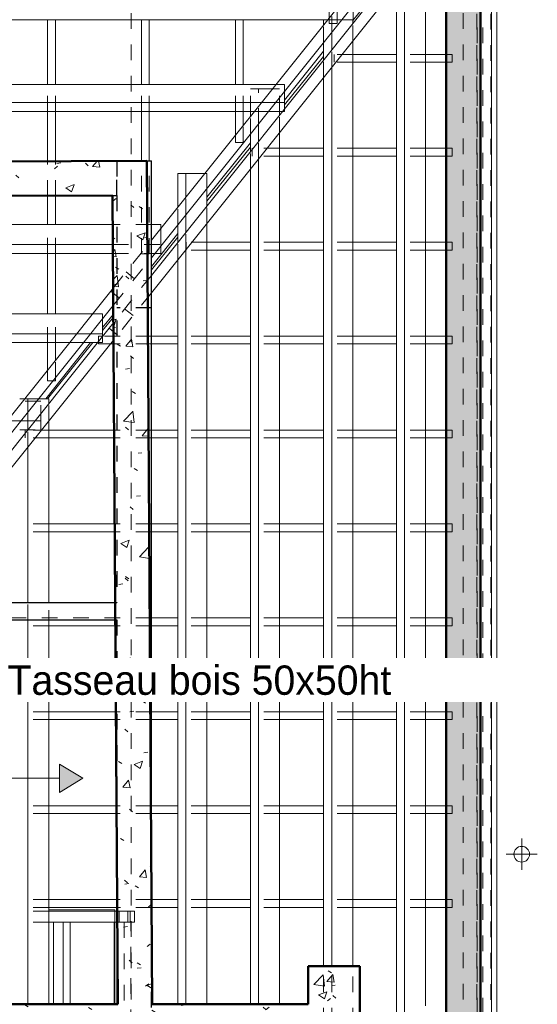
# Model space of a CAD drawing. Header units: metres. Extents: x -16.9 to 14.1, y -10.5 to 9.6.
# Tile 25 of 26: x 9.3 to 12.6, y 0 to 6.3. Entities that reach past the tile are written whole.
import ezdxf

# ---------------------------------------------------------------- set-up
doc = ezdxf.new("R2010")
doc.units = ezdxf.units.M
doc.linetypes.add('Ligne de quadrillage', pattern=[0.022225, 0.0127, -0.003175, 0.003175, -0.003175])
doc.linetypes.add('Tiret', pattern=[0.00635, 0.003175, -0.003175])
for name, color, linetype, lineweight in [('A-ANNO-NOTE', 131, 'Continuous', 9), ('A-ROOF', 132, 'Continuous', 18), ('A-WALL', 113, 'Continuous', 25), ('A-WALL-HDLN', 110, 'Tiret', 25), ('A-WALL-PATT', 111, 'Continuous', 50), ('G-ANNO-TEXT', 231, 'Continuous', 9), ('P-PIPE', 3, 'Continuous', 50), ('P-PIPE-CNTR', 3, 'Continuous', 18), ('S-BEAM', 12, 'Continuous', 18), ('S-BEAM-HDLN', 1, 'Tiret', 18), ('S-GRID', 1, 'Continuous', 9)]:
    doc.layers.add(name, color=color, linetype=linetype, lineweight=lineweight)
doc.styles.add('Bodoni MT_B_I_1', font='BOD_BI.TTF', dxfattribs={"height": 0.1875})
pattern_1 = [(50, (0, 0), (0.546555, -0.047815), [0.05715, -0.62865]), (355, (0, 0), (-0.105728, 0.573166), [0.04572, -0.50292]), (100.451, (0.04555, -0.004), (0.440828, 0.52535), [0.04857, -0.53427]), (46.184, (0, 0.1524), (0.813237, -0.12613), [0.08572, -0.94297]), (96.636, (0.0678, 0.1419), (0.71221, 0.742287), [0.07286, -0.80141]), (351.184, (0, 0.1524), (0.712217, 0.742274), [0.06858, -0.75438]), (21, (0.0762, 0.1143), (0.454846, -0.306795), [0.05715, -0.62865]), (326, (0.0762, 0.1143), (0.185405, 0.55256), [0.04572, -0.50292]), (71.451, (0.1141, 0.08873), (0.64025, 0.245763), [0.04857, -0.53427]), (37.5, (0, 0), (0.009261, 0.2536672), [0.02515, -0.47168, 0.02515, -0.48539, -0.50482]), (37.5, (0, 0), (0.009261, 0.2536672), [-1.007, 0.02515, -0.47968]), (7.5, (0, 0), (0.200456, 0.300546), [0.02515, -0.26594, 0.02515, -0.46025, -0.1924]), (7.5, (0, 0), (0.200456, 0.300546), [-0.77648, 0.02515, -0.16726]), (327.5, (-0.16993, 0), (0.4067682, -0.0171882), [0.02515, -0.16535, 0.02515, -0.56921, -0.78867]), (327.5, (-0.16993, 0), (0.4067682, -0.0171882), [-0.78486, 0.02515, -0.76352]), (317.5, (-0.24613, 0), (0.444383, 0.076279), [0.02515, -0.2225, 0.02515, -0.36957, -0.56007]), (317.5, (-0.24613, 0), (0.444383, 0.076279), [-0.64237, 0.02515, -0.53492])]

# ---------------------------------------------------------------- blocks, each defined once
blk = doc.blocks.new('Pente - Pente-5017197-PH R_1 EXISTANT')
at = {"layer": 'A-ANNO-NOTE'}
blk.add_hatch(color=256, dxfattribs=at).paths.add_polyline_path([(0.007, -0.0012), (0.007, 0.0012), (0.009, 0)])
for p, q in [((0.009, 0), (0.007, 0.0012)), ((0.007, 0.0012), (0.007, -0.0012)), ((-0.007, 0), (0.007, 0)), ((0.007, -0.0012), (0.009, 0))]:
    blk.add_line(p, q, dxfattribs=at)

msp = doc.modelspace()

# ---------------------------------------------------------------- hatches: boundary and pattern name
at = {"layer": 'A-WALL-PATT', "lineweight": 18}
h = msp.add_hatch(dxfattribs=at)
h.set_pattern_fill('FP_1', color=256, style=0, pattern_type=2)
h.set_pattern_definition(pattern_1)
h.paths.add_polyline_path([(12.2483, -7.1203), (12.2483, 6.7183), (12.0283, 6.7183), (12.0283, -7.1203)])
h = msp.add_hatch(dxfattribs=at)
h.set_pattern_fill('FP_1', color=256, style=0, pattern_type=2)
h.set_pattern_definition(pattern_1)
h.paths.add_polyline_path([(6.4133, 5.1514), (9.8959, 5.1646), (9.8945, 5.3846), (6.4125, 5.3714), (6.4128, 5.2938)])
h = msp.add_hatch(dxfattribs=at)
h.set_pattern_fill('FP_1', color=256, style=0, pattern_type=2)
h.set_pattern_definition(pattern_1)
h.paths.add_polyline_path([(10.1498, -0.0032), (10.1145, 5.3855), (9.8945, 5.3846), (9.9298, -0.0032)])
h = msp.add_hatch(dxfattribs=at)
h.set_pattern_fill('FP_1', color=256, style=0, pattern_type=2)
h.set_pattern_definition(pattern_1)
h.paths.add_polyline_path([(11.1463, -2.9256), (11.4763, -2.9256), (11.4763, 0.2413), (11.1463, 0.2413), (11.1463, -2.7212)])
h = msp.add_hatch(dxfattribs=at)
h.set_pattern_fill('FP_1', color=256, style=0, pattern_type=2)
h.set_pattern_definition(pattern_1)
h.paths.add_polyline_path([(11.1463, -0.2232), (11.1463, -0.0032), (6.055, -0.0032), (6.056, -0.2232), (9.8606, -0.2232)])

# ---------------------------------------------------------------- linework, layer by layer
at = {"layer": 'A-ROOF'}
for p, q in [((12.3531, -7.9284), (12.3531, 7.4064)), ((11.7111, 6.6295), (11.431, 6.2826)), ((10.9955, 5.7742), (11.2451, 6.0861)), ((11.2451, 6.0524), (10.9955, 5.7432)), ((10.4988, 5.1536), (10.7767, 5.5007)), ((10.7767, 5.4722), (10.4988, 5.128)), ((10.1441, 4.7103), (10.313, 4.9213)), ((10.313, 4.8978), (10.1441, 4.6886)), ((9.8321, 4.3204), (9.9009, 4.4064)), ((9.901, 4.3875), (9.8321, 4.3022)), ((9.4684, 3.866), (9.755, 4.2241)), ((9.769, 4.2241), (9.4799, 3.866)), ((9.9111, 0.5995), (9.488, 0.5995)), ((9.9111, -0.0032), (9.9111, 0.5995))]:
    msp.add_line(p, q, dxfattribs=at)
at = {"layer": 'A-WALL', "lineweight": 50}
for p, q in [((12.2483, 7.3253), (12.2483, -7.8709)), ((12.0283, -7.6523), (12.0283, 7.1053)), ((6.2131, 5.3706), (10.1145, 5.3855)), ((10.1145, 5.3855), (10.1498, -0.0032)), ((9.8959, 5.1646), (6.2139, 5.1506)), ((9.9298, -0.0032), (9.8959, 5.1646)), ((11.1463, -0.0032), (11.1463, 0.2413)), ((11.1463, 0.2413), (11.4763, 0.2413)), ((11.4763, 0.2413), (11.4763, -2.9256)), ((6.055, -0.0032), (9.9298, -0.0032)), ((10.1498, -0.0032), (11.1463, -0.0032))]:
    msp.add_line(p, q, dxfattribs=at)
at = {"layer": 'A-WALL'}
for p, q in [((10.1145, 5.3855), (10.1441, 5.3856)), ((10.1441, 0.8776), (10.1441, 5.3856)), ((9.913, 2.5622), (6.8378, 2.5622)), ((6.9791, 2.4522), (9.9137, 2.4522)), ((9.9241, 0.8618), (9.9241, -0.0032))]:
    msp.add_line(p, q, dxfattribs=at)
at = {"layer": 'A-WALL-HDLN'}
for p, q in [((9.9241, 5.1648), (9.9241, 5.2747)), ((9.8959, 5.1646), (9.9241, 5.1648)), ((9.9241, 5.1648), (9.9241, 2.5622)), ((10.1441, 4.4471), (9.9241, 4.4471)), ((9.9241, 2.5622), (9.913, 2.5622)), ((9.9137, 2.4522), (9.9241, 2.4522)), ((9.9241, 2.4522), (9.9241, 0.8769)), ((10.1441, -0.2231), (10.1441, 0.8625))]:
    msp.add_line(p, q, dxfattribs=at)
at = {"layer": 'A-WALL-HDLN', "flags": 128}
msp.add_lwpolyline([(9.9241, 5.3848), (9.9241, 5.3298), (9.9241, 5.2748)], dxfattribs=at)
at = {"layer": 'P-PIPE', "lineweight": 18}
for start, end in [(0, 180), (180, 360)]:
    msp.add_arc((12.5113, 0.9558), 0.05, start, end, dxfattribs=at)
at = {"layer": 'P-PIPE-CNTR'}
for p, q in [((12.5113, 0.8558), (12.5113, 1.0558)), ((12.4113, 0.9558), (12.6113, 0.9558))]:
    msp.add_line(p, q, dxfattribs=at)
at = {"layer": 'S-BEAM'}
for p, q in [((12.2493, -7.8627), (12.2493, 7.3373)), ((12.3193, -7.8627), (12.3193, 7.3373)), ((10.1441, 4.8783), (11.7663, 6.9053)), ((10.1441, 4.7663), (11.821, 6.8616)), ((11.8756, 6.8178), (10.1441, 4.6542)), ((11.9302, 6.774), (10.1441, 4.5422)), ((11.897, -0.0121), (11.897, 6.7325)), ((11.7631, -0.124), (11.7631, 6.5653)), ((11.7111, -0.124), (11.7111, 6.5003)), ((11.4334, 6.2875), (11.4334, 6.3449)), ((6.0697, 6.2875), (11.2719, 6.2875)), ((9.4809, 5.8731), (9.4809, 6.2875)), ((9.5309, 5.8731), (9.5309, 6.2875)), ((10.0809, 5.8731), (10.0809, 6.2875)), ((10.1309, 5.8731), (10.1309, 6.2875)), ((10.6809, 5.8731), (10.6809, 6.2875)), ((10.7309, 5.8731), (10.7309, 6.2875)), ((11.2451, 6.2541), (11.2451, 6.2875)), ((11.3616, 6.2875), (11.4334, 6.2875)), ((11.431, 6.2623), (11.431, 6.2875)), ((11.2972, 6.0951), (11.2972, 6.2071)), ((11.2451, 6.0301), (11.2451, 6.1421)), ((11.431, 0.2413), (11.431, 6.1502)), ((11.7111, 6.0659), (11.431, 6.0659)), ((12.0283, 6.0659), (11.8975, 6.0659)), ((11.2972, 0.2413), (11.2972, 5.983)), ((11.7111, 6.0159), (11.431, 6.0159)), ((12.0283, 6.0159), (11.8975, 6.0159)), ((11.2451, 0.2413), (11.2451, 5.918)), ((10.9402, 5.8731), (6.0697, 5.8731)), ((10.8287, 5.8467), (10.7856, 5.8467)), ((10.8637, 5.8467), (10.8287, 5.8467)), ((10.8287, 5.8195), (10.8287, 5.8467)), ((10.9955, 5.7584), (10.9955, 5.8301)), ((6.0697, 5.7584), (10.8484, 5.7584)), ((10.938, 5.7584), (10.9955, 5.7584)), ((10.9955, 5.7181), (10.9955, 5.7584)), ((6.0697, 5.701), (10.8025, 5.701)), ((9.4809, 5.3831), (9.4809, 5.701)), ((9.5309, 5.3833), (9.5309, 5.701)), ((10.0809, 5.3854), (10.0809, 5.701)), ((10.1309, 5.3855), (10.1309, 5.701)), ((10.6809, 5.549), (10.6809, 5.701)), ((10.7309, 5.6115), (10.7309, 5.701)), ((10.7767, 5.6688), (10.7767, 5.701)), ((10.8921, 5.701), (10.9818, 5.701)), ((10.9625, 5.6769), (10.9625, 5.701)), ((10.8287, 5.5097), (10.8287, 5.6218)), ((10.7767, 5.4447), (10.7767, 5.5568)), ((10.9625, -0.0032), (10.9625, 5.5649)), ((11.2451, 5.4659), (10.9626, 5.4659)), ((11.2451, 5.4159), (10.9626, 5.4159)), ((11.7111, 5.4659), (11.431, 5.4659)), ((11.7111, 5.4159), (11.431, 5.4159)), ((12.0283, 5.4659), (11.8975, 5.4659)), ((12.0283, 5.4159), (11.8975, 5.4159)), ((10.8287, -0.0032), (10.8287, 5.3977)), ((10.365, 5.3041), (10.313, 5.3041)), ((10.313, 5.0894), (10.313, 5.3041)), ((10.4848, 5.3041), (10.365, 5.3041)), ((10.365, 5.1544), (10.365, 5.3041)), ((10.7767, -0.0032), (10.7767, 5.3327)), ((9.4809, 4.978), (9.4809, 5.1631)), ((9.5309, 4.978), (9.5309, 5.1633)), ((10.4988, 5.0975), (10.4988, 5.2096)), ((10.365, 4.9303), (10.365, 5.0424)), ((9.4809, 4.9783), (8.9309, 4.9783)), ((9.8971, 4.9783), (9.5309, 4.9783)), ((10.2035, 4.9783), (10.1441, 4.9783)), ((10.2035, 4.9526), (10.2035, 4.9783)), ((10.313, 4.8653), (10.313, 4.9774)), ((10.4988, 4.8659), (10.4988, 4.9855)), ((6.0769, 4.8521), (9.8979, 4.8521)), ((10.7767, 4.8659), (10.4987, 4.8659)), ((11.2451, 4.8659), (10.9626, 4.8659)), ((11.7111, 4.8659), (11.431, 4.8659)), ((12.0283, 4.8659), (11.8975, 4.8659)), ((6.0769, 4.7948), (9.8983, 4.7948)), ((9.4809, 4.4073), (9.4809, 4.7948)), ((9.5309, 4.4073), (9.5309, 4.7948)), ((10.1669, 4.7948), (10.2035, 4.7948)), ((10.2035, 4.7948), (10.2035, 4.8406)), ((10.365, -0.0032), (10.365, 4.8183)), ((10.7767, 4.8159), (10.4987, 4.8159)), ((10.4988, 4.2659), (10.4988, 4.8159)), ((11.2451, 4.8159), (10.9626, 4.8159)), ((11.7111, 4.8159), (11.431, 4.8159)), ((12.0283, 4.8159), (11.8975, 4.8159)), ((10.313, -0.0032), (10.313, 4.7533)), ((9.0982, 3.5714), (9.8841, 4.5535)), ((9.8841, 4.5535), (9.8998, 4.5731)), ((9.9, 4.5408), (9.8841, 4.5535)), ((9.4809, 4.4076), (8.9309, 4.4076)), ((9.1528, 3.5277), (9.9005, 4.4619)), ((9.7674, 4.4076), (9.5309, 4.4076)), ((9.8321, 4.2814), (9.8321, 4.3764)), ((9.8738, 4.3166), (9.9012, 4.3508)), ((6.0769, 4.2814), (9.6664, 4.2814)), ((9.8738, 4.3166), (9.1486, 3.4104)), ((9.756, 4.2814), (9.8321, 4.2814)), ((9.8321, 4.2644), (9.8321, 4.2814)), ((9.9016, 4.2943), (9.8738, 4.3166)), ((6.0769, 4.2241), (9.6205, 4.2241)), ((9.902, 4.2397), (9.2033, 3.3666)), ((9.4809, 4.0496), (9.4809, 4.2241)), ((9.5309, 4.1121), (9.5309, 4.2241)), ((9.7101, 4.2241), (9.7998, 4.2241)), ((9.8333, 4.2659), (9.8321, 4.2659)), ((9.9021, 4.2159), (9.8829, 4.2159)), ((10.313, 4.2659), (10.1441, 4.2659)), ((10.313, 4.2159), (10.1441, 4.2159)), ((10.7767, 4.2659), (10.4987, 4.2659)), ((10.7767, 4.2159), (10.4987, 4.2159)), ((10.4988, 3.6659), (10.4988, 4.2159)), ((11.2451, 4.2659), (10.9626, 4.2659)), ((11.2451, 4.2159), (10.9626, 4.2159)), ((11.7111, 4.2659), (11.431, 4.2659)), ((11.7111, 4.2159), (11.431, 4.2159)), ((12.0283, 4.2659), (11.8975, 4.2659)), ((12.0283, 4.2159), (11.8975, 4.2159)), ((9.5151, 3.9804), (9.5309, 3.9804)), ((9.5309, 3.9804), (9.5309, 4.0001)), ((9.3339, 3.866), (9.3021, 3.866)), ((9.488, 3.866), (9.4235, 3.866)), ((9.488, 3.8345), (9.488, 3.866)), ((9.3542, 3.6672), (9.3542, 3.7793)), ((9.3097, 3.7237), (9.3106, 3.7237)), ((9.3895, 3.7237), (9.3993, 3.7237)), ((9.488, 3.6659), (9.488, 3.7224)), ((9.9057, 3.6659), (9.4877, 3.6659)), ((10.313, 3.6659), (10.1441, 3.6659)), ((10.7767, 3.6659), (10.4987, 3.6659)), ((11.2451, 3.6659), (10.9626, 3.6659)), ((11.7111, 3.6659), (11.431, 3.6659)), ((12.0283, 3.6659), (11.8975, 3.6659)), ((9.9061, 3.6159), (9.4877, 3.6159)), ((9.488, 3.0659), (9.488, 3.6159)), ((10.313, 3.6159), (10.1441, 3.6159)), ((10.7767, 3.6159), (10.4987, 3.6159)), ((10.4988, 3.0659), (10.4988, 3.6159)), ((11.2451, 3.6159), (10.9626, 3.6159)), ((11.7111, 3.6159), (11.431, 3.6159)), ((12.0283, 3.6159), (11.8975, 3.6159)), ((9.3542, 2.5622), (9.3542, 3.5552)), ((9.9097, 3.0659), (9.4877, 3.0659)), ((10.313, 3.0659), (10.1441, 3.0659)), ((10.7767, 3.0659), (10.4987, 3.0659)), ((11.2451, 3.0659), (10.9626, 3.0659)), ((11.7111, 3.0659), (11.431, 3.0659)), ((12.0283, 3.0659), (11.8975, 3.0659)), ((9.91, 3.0159), (9.4877, 3.0159)), ((9.488, 2.5622), (9.488, 3.0159)), ((10.313, 3.0159), (10.1441, 3.0159)), ((10.7767, 3.0159), (10.4987, 3.0159)), ((10.4988, 2.4659), (10.4988, 3.0159)), ((11.2451, 3.0159), (10.9626, 3.0159)), ((11.7111, 3.0159), (11.431, 3.0159)), ((12.0283, 3.0159), (11.8975, 3.0159)), ((10.313, 2.4659), (10.1441, 2.4659)), ((10.7767, 2.4659), (10.4987, 2.4659)), ((11.2451, 2.4659), (10.9626, 2.4659)), ((11.7111, 2.4659), (11.431, 2.4659)), ((12.0283, 2.4659), (11.8975, 2.4659)), ((9.3542, -0.0032), (9.3542, 2.4522)), ((9.9139, 2.4159), (9.4877, 2.4159)), ((9.488, 1.8659), (9.488, 2.4159)), ((10.313, 2.4159), (10.1441, 2.4159)), ((10.7767, 2.4159), (10.4987, 2.4159)), ((10.4988, 1.8659), (10.4988, 2.4159)), ((11.2451, 2.4159), (10.9626, 2.4159)), ((11.7111, 2.4159), (11.431, 2.4159)), ((12.0283, 2.4159), (11.8975, 2.4159)), ((9.9175, 1.8659), (9.4877, 1.8659)), ((10.313, 1.8659), (10.1441, 1.8659)), ((10.7767, 1.8659), (10.4987, 1.8659)), ((11.2451, 1.8659), (10.9626, 1.8659)), ((11.7111, 1.8659), (11.431, 1.8659)), ((12.0283, 1.8659), (11.8975, 1.8659)), ((9.9179, 1.8159), (9.4877, 1.8159)), ((9.488, 1.2659), (9.488, 1.8159)), ((10.313, 1.8159), (10.1441, 1.8159)), ((10.7767, 1.8159), (10.4987, 1.8159)), ((10.4988, 1.2659), (10.4988, 1.8159)), ((11.2451, 1.8159), (10.9626, 1.8159)), ((11.7111, 1.8159), (11.431, 1.8159)), ((12.0283, 1.8159), (11.8975, 1.8159)), ((9.9215, 1.2659), (9.4877, 1.2659)), ((10.313, 1.2659), (10.1441, 1.2659)), ((10.7767, 1.2659), (10.4987, 1.2659)), ((11.2451, 1.2659), (10.9626, 1.2659)), ((11.7111, 1.2659), (11.431, 1.2659)), ((12.0283, 1.2659), (11.8975, 1.2659)), ((9.9218, 1.2159), (9.4877, 1.2159)), ((9.488, 0.6659), (9.488, 1.2159)), ((10.313, 1.2159), (10.1441, 1.2159)), ((10.7767, 1.2159), (10.4987, 1.2159)), ((10.4988, 0.6659), (10.4988, 1.2159)), ((11.2451, 1.2159), (10.9626, 1.2159)), ((11.7111, 1.2159), (11.431, 1.2159)), ((12.0283, 1.2159), (11.8975, 1.2159)), ((9.9241, 0.6659), (9.4877, 0.6659)), ((10.313, 0.6659), (10.1454, 0.6659)), ((10.7767, 0.6659), (10.4987, 0.6659)), ((11.2451, 0.6659), (10.9626, 0.6659)), ((11.7111, 0.6659), (11.431, 0.6659)), ((12.0283, 0.6659), (11.8975, 0.6659)), ((9.9241, 0.6159), (9.4877, 0.6159)), ((9.488, -0.0032), (9.488, 0.6159)), ((9.9111, 0.592), (9.488, 0.592)), ((10.313, 0.6159), (10.1457, 0.6159)), ((10.7767, 0.6159), (10.4987, 0.6159)), ((10.4988, -0.0032), (10.4988, 0.6159)), ((11.2451, 0.6159), (10.9626, 0.6159)), ((11.7111, 0.6159), (11.431, 0.6159)), ((12.0283, 0.6159), (11.8975, 0.6159)), ((9.9111, 0.522), (9.488, 0.522)), ((9.5812, 0.5217), (9.5181, 0.5217)), ((9.5181, 0.5217), (9.5181, -0.0032)), ((9.6243, 0.5217), (9.5812, 0.5217)), ((9.5812, 0.5217), (9.5812, -0.0032)), ((9.6243, -0.0032), (9.6243, 0.5217)), ((9.9111, 0.5217), (9.906, 0.5217)), ((9.906, 0.5217), (9.906, -0.0032))]:
    msp.add_line(p, q, dxfattribs=at)
at = {"layer": 'S-BEAM-HDLN'}
for p, q in [((12.2241, 7.3253), (12.2241, -7.8627)), ((12.2261, -7.8627), (12.2261, 7.3253)), ((12.2276, -7.8627), (12.2276, 7.3253)), ((12.2624, -7.8627), (12.2624, 7.3253)), ((12.2631, -7.8627), (12.2631, 7.3253)), ((12.3141, 7.3253), (12.3141, -7.8627)), ((11.2809, 6.2628), (11.2809, 6.4596)), ((11.3309, 6.2628), (11.3309, 6.4596)), ((11.2972, 6.2071), (11.2972, 6.415)), ((11.2451, 6.1421), (11.2451, 6.2541)), ((11.2719, 6.2875), (11.3615, 6.2875)), ((11.2809, 6.2628), (11.3309, 6.2628)), ((11.431, 6.1503), (11.431, 6.2622)), ((11.2972, 5.9831), (11.2972, 6.095)), ((11.3136, 6.0659), (11.3136, 6.0159)), ((11.431, 6.0659), (11.3136, 6.0659)), ((11.8975, 6.0659), (11.7112, 6.0659)), ((12.0327, 6.0659), (12.0284, 6.0659)), ((12.0327, 6.0159), (12.0327, 6.0659)), ((12.0327, 6.0659), (12.0661, 6.0659)), ((12.0661, 6.0659), (12.0661, 6.0159)), ((11.2451, 5.9181), (11.2451, 6.03)), ((11.431, 6.0159), (11.3136, 6.0159)), ((11.8975, 6.0159), (11.7112, 6.0159)), ((12.0327, 6.0159), (12.0284, 6.0159)), ((12.0661, 6.0159), (12.0327, 6.0159)), ((9.4809, 5.7011), (9.4809, 5.873)), ((9.5309, 5.7011), (9.5309, 5.873)), ((10.0809, 5.7011), (10.0809, 5.873)), ((10.1309, 5.7011), (10.1309, 5.873)), ((10.6809, 5.7011), (10.6809, 5.873)), ((10.7309, 5.7011), (10.7309, 5.873)), ((10.9954, 5.8731), (10.9402, 5.8731)), ((10.9955, 5.8301), (10.9954, 5.8731)), ((10.7856, 5.8467), (10.7767, 5.8467)), ((10.7767, 5.7011), (10.7767, 5.8467)), ((10.8287, 5.6218), (10.8287, 5.8194)), ((10.9625, 5.8467), (10.8637, 5.8467)), ((10.9625, 5.7011), (10.9625, 5.8467)), ((10.8484, 5.7584), (10.938, 5.7584)), ((10.7767, 5.5568), (10.7767, 5.6687)), ((10.8025, 5.701), (10.8921, 5.701)), ((10.9625, 5.565), (10.9625, 5.6769)), ((10.9819, 5.701), (10.9955, 5.701)), ((10.9955, 5.701), (10.9955, 5.7181)), ((10.7309, 5.5034), (10.7309, 5.6115)), ((10.6809, 5.5034), (10.6809, 5.549)), ((10.6809, 5.5034), (10.7309, 5.5034)), ((10.8287, 5.3977), (10.8287, 5.5097)), ((10.7767, 5.3327), (10.7767, 5.4447)), ((10.7879, 5.4659), (10.7879, 5.4159)), ((10.9626, 5.4659), (10.7879, 5.4659)), ((10.9626, 5.4159), (10.7879, 5.4159)), ((11.431, 5.4659), (11.2452, 5.4659)), ((11.431, 5.4159), (11.2452, 5.4159)), ((11.8975, 5.4659), (11.7112, 5.4659)), ((11.8975, 5.4159), (11.7112, 5.4159)), ((12.0327, 5.4659), (12.0284, 5.4659)), ((12.0327, 5.4159), (12.0284, 5.4159)), ((12.0327, 5.4159), (12.0327, 5.4659)), ((12.0327, 5.4659), (12.0661, 5.4659)), ((12.0661, 5.4159), (12.0327, 5.4159)), ((12.0661, 5.4659), (12.0661, 5.4159)), ((9.4809, 5.1631), (9.4809, 5.383)), ((9.5309, 5.1633), (9.5309, 5.3832)), ((10.0809, 4.7908), (10.0809, 5.3853)), ((10.1309, 4.7908), (10.1309, 5.3855)), ((10.4988, 5.3041), (10.4849, 5.3041)), ((10.4988, 5.2096), (10.4988, 5.3041)), ((10.365, 5.0424), (10.365, 5.1543)), ((10.4988, 4.9856), (10.4988, 5.0975)), ((10.313, 4.9774), (10.313, 5.0893)), ((9.5308, 4.9783), (9.4809, 4.9783)), ((9.4809, 4.7948), (9.4809, 4.978)), ((9.5309, 4.7948), (9.5309, 4.978)), ((10.144, 4.9783), (9.8972, 4.9783)), ((10.2035, 4.8521), (10.2035, 4.9526)), ((10.365, 4.8183), (10.365, 4.9303)), ((9.898, 4.8521), (10.2035, 4.8521)), ((9.8998, 4.5731), (10.144, 4.8783)), ((10.2035, 4.8406), (10.2035, 4.8521)), ((10.313, 4.7533), (10.313, 4.8653)), ((10.3673, 4.8659), (10.3673, 4.8159)), ((10.4987, 4.8659), (10.3673, 4.8659)), ((10.4988, 4.816), (10.4988, 4.8659)), ((10.9626, 4.8659), (10.7767, 4.8659)), ((11.431, 4.8659), (11.2452, 4.8659)), ((11.8975, 4.8659), (11.7112, 4.8659)), ((12.0327, 4.8659), (12.0284, 4.8659)), ((12.0327, 4.8159), (12.0327, 4.8659)), ((12.0327, 4.8659), (12.0661, 4.8659)), ((12.0661, 4.8659), (12.0661, 4.8159)), ((9.8984, 4.7948), (10.1668, 4.7948)), ((10.0809, 4.7908), (10.1309, 4.7908)), ((10.4987, 4.8159), (10.3673, 4.8159)), ((10.9626, 4.8159), (10.7767, 4.8159)), ((11.431, 4.8159), (11.2452, 4.8159)), ((11.8975, 4.8159), (11.7112, 4.8159)), ((12.0327, 4.8159), (12.0284, 4.8159)), ((12.0661, 4.8159), (12.0327, 4.8159)), ((9.9005, 4.462), (10.144, 4.7662)), ((9.9821, 4.676), (10.0368, 4.6322)), ((10.144, 4.6542), (9.9013, 4.3508)), ((9.9388, 4.5098), (9.9, 4.5408)), ((10.144, 4.5422), (9.902, 4.2397)), ((9.5308, 4.4076), (9.4809, 4.4076)), ((9.4809, 4.2241), (9.4809, 4.4073)), ((9.5309, 4.2241), (9.5309, 4.4073)), ((9.8321, 4.4076), (9.7674, 4.4076)), ((9.8321, 4.3765), (9.8321, 4.4076)), ((9.9731, 4.4406), (10.0278, 4.3969)), ((9.6664, 4.2814), (9.756, 4.2814)), ((9.9285, 4.2728), (9.9016, 4.2943)), ((9.6205, 4.2241), (9.7101, 4.2241)), ((9.7998, 4.2241), (9.8321, 4.2241)), ((9.805, 4.2659), (9.805, 4.2159)), ((9.8321, 4.2659), (9.805, 4.2659)), ((9.8829, 4.2159), (9.805, 4.2159)), ((9.8321, 4.2241), (9.8321, 4.2644)), ((10.144, 4.2659), (9.8333, 4.2659)), ((10.144, 4.2159), (9.9022, 4.2159)), ((10.4987, 4.2659), (10.313, 4.2659)), ((10.4987, 4.2159), (10.313, 4.2159)), ((10.4988, 4.216), (10.4988, 4.2659)), ((10.9626, 4.2659), (10.7767, 4.2659)), ((10.9626, 4.2159), (10.7767, 4.2159)), ((11.431, 4.2659), (11.2452, 4.2659)), ((11.431, 4.2159), (11.2452, 4.2159)), ((11.8975, 4.2659), (11.7112, 4.2659)), ((11.8975, 4.2159), (11.7112, 4.2159)), ((12.0327, 4.2659), (12.0284, 4.2659)), ((12.0327, 4.2159), (12.0284, 4.2159)), ((12.0327, 4.2159), (12.0327, 4.2659)), ((12.0327, 4.2659), (12.0661, 4.2659)), ((12.0661, 4.2159), (12.0327, 4.2159)), ((12.0661, 4.2659), (12.0661, 4.2159)), ((9.5309, 4.0001), (9.5309, 4.112)), ((9.4809, 3.9804), (9.4809, 4.0496)), ((9.4809, 3.9804), (9.5151, 3.9804)), ((9.4382, 3.8498), (9.3022, 3.8498)), ((9.3542, 3.866), (9.3339, 3.866)), ((9.4235, 3.866), (9.3542, 3.866)), ((9.3542, 3.7793), (9.3542, 3.866)), ((9.4382, 3.7237), (9.4382, 3.8498)), ((9.488, 3.7225), (9.488, 3.8344)), ((9.22, 3.7237), (9.3096, 3.7237)), ((9.3107, 3.7237), (9.3894, 3.7237)), ((9.3994, 3.7237), (9.4382, 3.7237)), ((9.4382, 3.6663), (9.4382, 3.7237)), ((9.3022, 3.6663), (9.4382, 3.6663)), ((9.3377, 3.6659), (9.3377, 3.6159)), ((9.4877, 3.6659), (9.3377, 3.6659)), ((9.3542, 3.5553), (9.3542, 3.6672)), ((9.488, 3.616), (9.488, 3.6659)), ((10.144, 3.6659), (9.9058, 3.6659)), ((10.4987, 3.6659), (10.313, 3.6659)), ((10.4988, 3.616), (10.4988, 3.6659)), ((10.9626, 3.6659), (10.7767, 3.6659)), ((11.431, 3.6659), (11.2452, 3.6659)), ((11.8975, 3.6659), (11.7112, 3.6659)), ((12.0327, 3.6659), (12.0284, 3.6659)), ((12.0327, 3.6159), (12.0327, 3.6659)), ((12.0327, 3.6659), (12.0661, 3.6659)), ((12.0661, 3.6659), (12.0661, 3.6159)), ((9.4877, 3.6159), (9.3377, 3.6159)), ((10.144, 3.6159), (9.9061, 3.6159)), ((10.4987, 3.6159), (10.313, 3.6159)), ((10.9626, 3.6159), (10.7767, 3.6159)), ((11.431, 3.6159), (11.2452, 3.6159)), ((11.8975, 3.6159), (11.7112, 3.6159)), ((12.0327, 3.6159), (12.0284, 3.6159)), ((12.0661, 3.6159), (12.0327, 3.6159)), ((9.4877, 3.0659), (9.3022, 3.0659)), ((9.488, 3.016), (9.488, 3.0659)), ((10.144, 3.0659), (9.9097, 3.0659)), ((10.4987, 3.0659), (10.313, 3.0659)), ((10.4988, 3.016), (10.4988, 3.0659)), ((10.9626, 3.0659), (10.7767, 3.0659)), ((11.431, 3.0659), (11.2452, 3.0659)), ((11.8975, 3.0659), (11.7112, 3.0659)), ((12.0327, 3.0659), (12.0284, 3.0659)), ((12.0327, 3.0159), (12.0327, 3.0659)), ((12.0327, 3.0659), (12.0661, 3.0659)), ((12.0661, 3.0659), (12.0661, 3.0159)), ((9.4877, 3.0159), (9.3022, 3.0159)), ((10.144, 3.0159), (9.91, 3.0159)), ((10.4987, 3.0159), (10.313, 3.0159)), ((10.9626, 3.0159), (10.7767, 3.0159)), ((11.431, 3.0159), (11.2452, 3.0159)), ((11.8975, 3.0159), (11.7112, 3.0159)), ((12.0327, 3.0159), (12.0284, 3.0159)), ((12.0661, 3.0159), (12.0327, 3.0159)), ((9.3542, 2.4522), (9.3542, 2.5621)), ((9.488, 2.416), (9.488, 2.5621)), ((10.144, 2.4659), (8.4742, 2.4659)), ((10.4987, 2.4659), (10.313, 2.4659)), ((10.4988, 2.416), (10.4988, 2.4659)), ((10.9626, 2.4659), (10.7767, 2.4659)), ((11.431, 2.4659), (11.2452, 2.4659)), ((11.8975, 2.4659), (11.7112, 2.4659)), ((12.0327, 2.4659), (12.0284, 2.4659)), ((12.0327, 2.4159), (12.0327, 2.4659)), ((12.0327, 2.4659), (12.0661, 2.4659)), ((12.0661, 2.4659), (12.0661, 2.4159)), ((9.4877, 2.4159), (9.3022, 2.4159)), ((10.144, 2.4159), (9.914, 2.4159)), ((10.4987, 2.4159), (10.313, 2.4159)), ((10.9626, 2.4159), (10.7767, 2.4159)), ((11.431, 2.4159), (11.2452, 2.4159)), ((11.8975, 2.4159), (11.7112, 2.4159)), ((12.0327, 2.4159), (12.0284, 2.4159)), ((12.0661, 2.4159), (12.0327, 2.4159)), ((9.4877, 1.8659), (9.3022, 1.8659)), ((9.488, 1.816), (9.488, 1.8659)), ((10.144, 1.8659), (9.9176, 1.8659)), ((10.4987, 1.8659), (10.313, 1.8659)), ((10.4988, 1.816), (10.4988, 1.8659)), ((10.9626, 1.8659), (10.7767, 1.8659)), ((11.431, 1.8659), (11.2452, 1.8659)), ((11.8975, 1.8659), (11.7112, 1.8659)), ((12.0327, 1.8659), (12.0284, 1.8659)), ((12.0327, 1.8159), (12.0327, 1.8659)), ((12.0327, 1.8659), (12.0661, 1.8659)), ((12.0661, 1.8659), (12.0661, 1.8159)), ((9.4877, 1.8159), (9.3022, 1.8159)), ((10.144, 1.8159), (9.9179, 1.8159)), ((10.4987, 1.8159), (10.313, 1.8159)), ((10.9626, 1.8159), (10.7767, 1.8159)), ((11.431, 1.8159), (11.2452, 1.8159)), ((11.8975, 1.8159), (11.7112, 1.8159)), ((12.0327, 1.8159), (12.0284, 1.8159)), ((12.0661, 1.8159), (12.0327, 1.8159)), ((9.4877, 1.2659), (9.3022, 1.2659)), ((9.488, 1.216), (9.488, 1.2659)), ((10.144, 1.2659), (9.9215, 1.2659)), ((10.4987, 1.2659), (10.313, 1.2659)), ((10.4988, 1.216), (10.4988, 1.2659)), ((10.9626, 1.2659), (10.7767, 1.2659)), ((11.431, 1.2659), (11.2452, 1.2659)), ((11.8975, 1.2659), (11.7112, 1.2659)), ((12.0327, 1.2659), (12.0284, 1.2659)), ((12.0327, 1.2159), (12.0327, 1.2659)), ((12.0327, 1.2659), (12.0661, 1.2659)), ((12.0661, 1.2659), (12.0661, 1.2159)), ((9.4877, 1.2159), (9.3022, 1.2159)), ((10.144, 1.2159), (9.9218, 1.2159)), ((10.4987, 1.2159), (10.313, 1.2159)), ((10.9626, 1.2159), (10.7767, 1.2159)), ((11.431, 1.2159), (11.2452, 1.2159)), ((11.8975, 1.2159), (11.7112, 1.2159)), ((12.0327, 1.2159), (12.0284, 1.2159)), ((12.0661, 1.2159), (12.0327, 1.2159)), ((9.4877, 0.6659), (9.3022, 0.6659)), ((9.488, 0.616), (9.488, 0.6659)), ((10.1454, 0.6659), (9.9241, 0.6659)), ((10.4987, 0.6659), (10.313, 0.6659)), ((10.4988, 0.616), (10.4988, 0.6659)), ((10.9626, 0.6659), (10.7767, 0.6659)), ((11.431, 0.6659), (11.2452, 0.6659)), ((11.8975, 0.6659), (11.7112, 0.6659)), ((12.0327, 0.6659), (12.0284, 0.6659)), ((12.0327, 0.6159), (12.0327, 0.6659)), ((12.0327, 0.6659), (12.0661, 0.6659)), ((12.0661, 0.6659), (12.0661, 0.6159)), ((9.4877, 0.6159), (9.3022, 0.6159)), ((9.488, 0.592), (9.3022, 0.592)), ((9.9382, 0.592), (9.9111, 0.592)), ((10.1457, 0.6159), (9.9241, 0.6159)), ((9.9382, 0.592), (10.0082, 0.592)), ((9.9382, 0.522), (9.9382, 0.592)), ((9.9934, 0.522), (9.9934, 0.592)), ((10.0082, 0.592), (10.0082, 0.522)), ((10.0083, 0.592), (10.0369, 0.592)), ((10.0369, 0.592), (10.0369, 0.522)), ((10.4987, 0.6159), (10.313, 0.6159)), ((10.9626, 0.6159), (10.7767, 0.6159)), ((11.431, 0.6159), (11.2452, 0.6159)), ((11.8975, 0.6159), (11.7112, 0.6159)), ((12.0327, 0.6159), (12.0284, 0.6159)), ((12.0661, 0.6159), (12.0327, 0.6159)), ((9.488, 0.522), (9.3022, 0.522)), ((9.9382, 0.522), (9.9111, 0.522)), ((9.9692, 0.5217), (9.9111, 0.5217)), ((10.0082, 0.522), (9.9382, 0.522)), ((10.0122, 0.5217), (9.9692, 0.5217)), ((9.9692, 0.5217), (9.9692, -1.1358)), ((10.0369, 0.522), (10.0083, 0.522)), ((10.0122, -1.1358), (10.0122, 0.5217)), ((11.2451, -2.9256), (11.2451, 0.2413)), ((11.2972, -2.9256), (11.2972, 0.2413)), ((11.431, -2.9256), (11.431, 0.2413))]:
    msp.add_line(p, q, dxfattribs=at)
at = {"layer": 'S-GRID', "linetype": 'Ligne de quadrillage'}
for p, q in [((10.0151, -9.5717), (10.0151, 8.3345)), ((12.1383, -9.5717), (12.1383, 8.3345))]:
    msp.add_line(p, q, dxfattribs=at)

# ---------------------------------------------------------------- block references
at = {"layer": 'A-ANNO-NOTE', "xscale": 75, "yscale": 75, "zscale": 75}
msp.add_blockref('Pente - Pente-5017197-PH R_1 EXISTANT', (9.0313, 1.4411), dxfattribs=at)

# ---------------------------------------------------------------- next in the draw order: texts
at = {"layer": 'G-ANNO-TEXT', "color": 190, "lineweight": 25, "insert": (9.2243, 2.1616), "char_height": 0.1875, "width": 3.3731, "attachment_point": 1, "style": 'Bodoni MT_B_I_1', "bg_fill": 3, "box_fill_scale": 1.25, "bg_fill_color": 256, "bg_fill_true_color": 13158600, "bg_fill_transparency": 0}
msp.add_mtext('Tasseau bois 50x50ht', dxfattribs=at)

doc.saveas('drawing.dxf')
